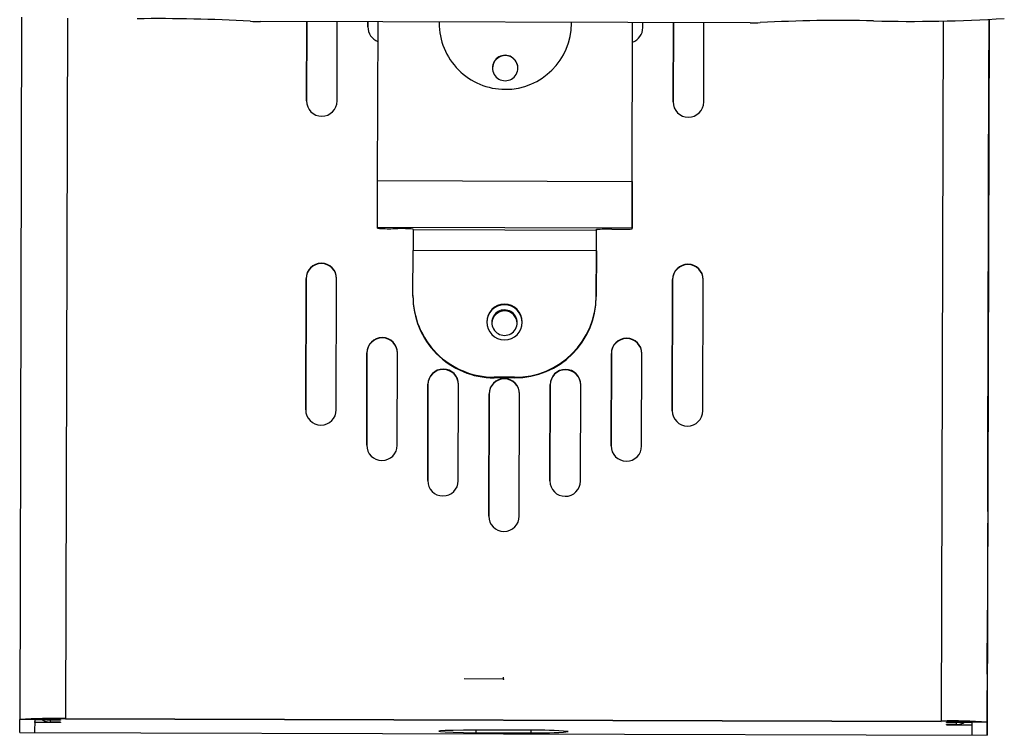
# Model space of a CAD drawing. Header units: millimetres. Extents: x -158 to 45, y -377 to 44.
# Tile 8 of 9: x -69 to 28, y -123 to -53. Entities that reach past the tile are written whole.
import ezdxf

# ---------------------------------------------------------------- set-up
doc = ezdxf.new("R2010")
doc.units = ezdxf.units.MM
doc.header["$PDSIZE"] = -1

msp = doc.modelspace()

# ---------------------------------------------------------------- linework, layer by layer
at = {"color": 7, "linetype": 'Continuous', "lineweight": 25}
for p, q in [((-68.646, -52.513), (-68.835, -121.467)), ((-64.146, -52.629), (-64.335, -121.374)), ((2.898, -53.075), (-45.193, -52.943)), ((-40.647, -52.956), (-40.668, -60.738)), ((-40.668, -60.738), (-40.647, -52.956)), ((-37.668, -60.746), (-37.647, -52.964)), ((-34.647, -52.972), (-34.649, -53.474)), ((-34.649, -53.474), (-34.647, -52.972)), ((-33.69, -68.564), (-33.647, -52.975)), ((-27.647, -52.991), (-27.648, -53.085)), ((-27.647, -52.991), (-27.648, -53.085)), ((-14.648, -53.12), (-14.647, -53.027)), ((-8.69, -68.691), (-8.647, -53.044)), ((-8.69, -68.633), (-8.647, -53.044)), ((-7.649, -53.548), (-7.647, -53.046)), ((-4.647, -53.054), (-4.669, -60.836)), ((-4.669, -60.836), (-4.647, -53.054)), ((-1.669, -60.844), (-1.647, -53.063)), ((21.853, -52.865), (21.665, -121.61)), ((26.354, -52.774), (26.165, -121.727)), ((26.354, -52.774), (26.173, -118.616)), ((26.354, -52.774), (26.311, -68.222)), ((26.312, -68.152), (26.354, -52.774)), ((26.354, -52.774), (26.312, -67.942)), ((26.312, -67.872), (26.354, -52.774)), ((-21.156, -56.26), (-21.156, -56.295)), ((26.267, -84.228), (26.341, -57.235)), ((26.341, -57.305), (26.267, -84.298)), ((26.267, -84.507), (26.341, -57.515)), ((26.341, -57.585), (26.267, -84.577)), ((-33.69, -68.564), (-8.69, -68.633)), ((-8.703, -73.306), (-8.696, -70.807)), ((-8.696, -70.807), (-8.696, -70.737)), ((-8.703, -73.236), (-33.703, -73.168)), ((-33.703, -73.238), (-33.703, -73.168)), ((-32.203, -73.277), (-31.703, -73.278)), ((-30.203, -73.376), (-30.203, -73.317)), ((-30.203, -73.376), (-12.203, -73.425)), ((-12.203, -73.367), (-12.203, -73.425)), ((-10.703, -73.336), (-10.203, -73.337)), ((-8.703, -73.306), (-8.703, -73.236)), ((26.226, -99.213), (26.296, -73.87)), ((26.296, -73.94), (26.226, -99.283)), ((26.226, -99.493), (26.295, -74.15)), ((26.295, -74.22), (26.226, -99.563)), ((-30.221, -79.846), (-30.209, -75.422)), ((-12.209, -75.471), (-30.209, -75.422)), ((-12.209, -75.471), (-12.221, -79.895)), ((-12.221, -79.953), (-12.209, -75.529)), ((-39.212, -76.708), (-39.212, -76.673)), ((-3.212, -76.807), (-3.212, -76.772)), ((-40.716, -78.168), (-40.752, -91.055)), ((-40.752, -91.055), (-40.716, -78.203)), ((-40.716, -78.203), (-40.716, -78.168)), ((-37.752, -91.063), (-37.716, -78.177)), ((-37.716, -78.212), (-37.716, -78.177)), ((-4.716, -78.267), (-4.752, -91.153)), ((-4.752, -91.153), (-4.716, -78.302)), ((-4.716, -78.302), (-4.716, -78.267)), ((-1.752, -91.162), (-1.716, -78.275)), ((-1.716, -78.31), (-1.716, -78.275)), ((-30.221, -79.904), (-30.221, -79.846)), ((-12.221, -79.895), (-12.221, -79.953)), ((-21.225, -81.358), (-21.225, -81.253)), ((-33.232, -84.005), (-33.232, -83.97)), ((-9.232, -84.07), (-9.232, -84.035)), ((-34.736, -85.465), (-34.761, -94.534)), ((-34.761, -94.534), (-34.736, -85.5)), ((-34.736, -85.5), (-34.736, -85.465)), ((-31.761, -94.543), (-31.736, -85.473)), ((-31.736, -85.508), (-31.736, -85.473)), ((-10.736, -85.531), (-10.761, -94.6)), ((-10.761, -94.6), (-10.736, -85.566)), ((-10.736, -85.566), (-10.736, -85.531)), ((-7.761, -94.608), (-7.736, -85.539)), ((-7.736, -85.574), (-7.736, -85.539)), ((-27.241, -87.099), (-27.241, -87.064)), ((-20.243, -87.871), (-22.243, -87.865)), ((-22.243, -87.865), (-22.243, -87.924)), ((-20.243, -87.929), (-22.243, -87.924)), ((-20.243, -87.929), (-20.243, -87.871)), ((-15.241, -87.132), (-15.241, -87.097)), ((-28.745, -88.559), (-28.771, -98.014)), ((-28.771, -98.014), (-28.745, -88.594)), ((-28.745, -88.594), (-28.745, -88.559)), ((-25.771, -98.022), (-25.745, -88.568)), ((-25.745, -88.603), (-25.745, -88.568)), ((-21.243, -88.036), (-21.243, -88.001)), ((-16.745, -88.592), (-16.771, -98.047)), ((-16.771, -98.047), (-16.745, -88.627)), ((-16.745, -88.627), (-16.745, -88.592)), ((-13.771, -98.055), (-13.745, -88.6)), ((-13.745, -88.635), (-13.745, -88.6)), ((-22.747, -89.497), (-22.78, -101.493)), ((-22.78, -101.493), (-22.747, -89.532)), ((-22.747, -89.532), (-22.747, -89.497)), ((-19.78, -101.502), (-19.747, -89.505)), ((-19.747, -89.54), (-19.747, -89.505)), ((26.226, -99.353), (26.25, -90.506)), ((26.25, -90.576), (26.226, -99.423)), ((26.227, -99.073), (26.251, -90.226)), ((26.251, -90.296), (26.227, -99.143)), ((-68.838, -122.751), (-68.835, -121.467)), ((-67.335, -121.471), (-68.835, -121.467)), ((-67.338, -122.755), (-67.335, -121.471)), ((-67.336, -121.739), (-67.335, -121.483)), ((-64.836, -121.746), (-67.336, -121.739)), ((-64.835, -121.489), (-67.335, -121.483)), ((-65.835, -121.522), (-65.836, -121.708)), ((-64.836, -121.711), (-65.836, -121.708)), ((-64.835, -121.524), (-65.835, -121.522)), ((-64.836, -121.711), (-64.836, -121.746)), ((-64.835, -121.489), (-64.835, -121.524)), ((-64.335, -121.374), (21.665, -121.61)), ((-64.335, -121.374), (-64.335, -121.409)), ((-64.335, -121.409), (21.665, -121.645)), ((21.665, -121.645), (21.665, -121.61)), ((22.165, -121.728), (24.665, -121.735)), ((22.165, -121.728), (22.165, -121.763)), ((22.165, -121.763), (22.165, -121.728)), ((22.165, -121.763), (23.165, -121.766)), ((23.164, -121.952), (23.165, -121.766)), ((24.665, -121.723), (24.661, -123.007)), ((24.665, -121.735), (24.665, -121.723)), ((26.165, -121.727), (24.665, -121.723)), ((26.165, -121.727), (26.161, -123.01)), ((-68.838, -122.75), (26.161, -123.01)), ((-68.838, -122.751), (26.161, -123.011)), ((-24.032, -122.494), (-24.033, -122.762)), ((-24.033, -122.762), (-18.644, -122.777)), ((-18.643, -122.508), (-24.032, -122.494)), ((-18.643, -122.508), (-18.644, -122.777)), ((22.164, -121.949), (23.164, -121.952)), ((22.164, -121.949), (22.164, -121.984)), ((22.164, -121.984), (22.164, -121.949)), ((22.164, -121.984), (24.664, -121.991))]:
    msp.add_line(p, q, dxfattribs=at)
at = {"color": 7, "linetype": 'Continuous'}
for q in [(-25.192, -117.483), (-21.323, -117.313)]:
    msp.add_line((-21.324, -117.493), q, dxfattribs=at)
at = {"color": 7, "linetype": 'Continuous', "lineweight": 25, "flags": 128}
for points in [[(26.354, -52.774), (26.353, -52.95), (26.353, -53.051), (26.353, -52.924), (26.354, -52.774)], [(26.341, -57.235), (26.343, -56.664), (26.344, -56.185), (26.345, -55.871), (26.345, -55.77), (26.345, -55.898), (26.344, -56.234), (26.343, -56.728), (26.341, -57.305)], [(26.341, -57.515), (26.342, -56.944), (26.344, -56.465), (26.344, -56.151), (26.345, -56.05), (26.344, -56.178), (26.343, -56.514), (26.342, -57.008), (26.341, -57.585)], [(-33.703, -73.168), (-33.702, -73.061), (-33.702, -72.785), (-33.7, -72.351), (-33.699, -71.776), (-33.697, -71.081), (-33.695, -70.294), (-33.692, -69.444), (-33.69, -68.564)], [(-8.69, -68.633), (-8.692, -69.512), (-8.695, -70.362), (-8.697, -71.15), (-8.699, -71.844), (-8.7, -72.42), (-8.702, -72.854), (-8.702, -73.129), (-8.703, -73.236)], [(26.311, -68.222), (26.31, -68.793), (26.309, -69.272), (26.308, -69.586), (26.307, -69.687), (26.308, -69.559), (26.309, -69.223), (26.31, -68.728), (26.312, -68.152)], [(26.312, -67.942), (26.311, -68.513), (26.309, -68.992), (26.308, -69.306), (26.308, -69.407), (26.308, -69.279), (26.309, -68.943), (26.311, -68.449), (26.312, -67.872)], [(-8.696, -70.737), (-8.696, -70.689), (-8.695, -70.567), (-8.695, -70.374), (-8.694, -70.118), (-8.693, -69.81), (-8.692, -69.46), (-8.691, -69.082), (-8.69, -68.691)], [(26.296, -73.87), (26.297, -73.299), (26.299, -72.82), (26.3, -72.507), (26.3, -72.406), (26.3, -72.533), (26.299, -72.87), (26.297, -73.364), (26.296, -73.94)], [(-30.203, -73.376), (-30.203, -73.423), (-30.204, -73.546), (-30.204, -73.739), (-30.205, -73.994), (-30.206, -74.303), (-30.207, -74.653), (-30.208, -75.031), (-30.209, -75.422)], [(-12.209, -75.529), (-12.206, -74.65), (-12.204, -73.8), (-12.203, -73.33)], [(-12.209, -75.471), (-12.208, -75.08), (-12.207, -74.702), (-12.206, -74.352), (-12.205, -74.044), (-12.204, -73.788), (-12.204, -73.595), (-12.203, -73.473), (-12.203, -73.425)], [(26.295, -74.15), (26.297, -73.579), (26.298, -73.1), (26.299, -72.786), (26.299, -72.686), (26.299, -72.813), (26.298, -73.15), (26.297, -73.644), (26.295, -74.22)], [(26.267, -84.298), (26.266, -84.869), (26.264, -85.348), (26.264, -85.661), (26.263, -85.762), (26.264, -85.635), (26.265, -85.298), (26.266, -84.804), (26.267, -84.228)], [(26.267, -84.577), (26.265, -85.149), (26.264, -85.628), (26.263, -85.941), (26.263, -86.042), (26.263, -85.914), (26.264, -85.578), (26.265, -85.084), (26.267, -84.507)], [(26.251, -90.226), (26.253, -89.655), (26.254, -89.176), (26.255, -88.862), (26.255, -88.761), (26.255, -88.889), (26.254, -89.225), (26.252, -89.719), (26.251, -90.296)], [(26.25, -90.506), (26.252, -89.935), (26.253, -89.456), (26.254, -89.142), (26.254, -89.041), (26.254, -89.169), (26.253, -89.505), (26.252, -89.999), (26.25, -90.576)], [(26.232, -97.086), (26.233, -96.921), (26.234, -96.396), (26.236, -95.575), (26.239, -94.556), (26.242, -93.462), (26.245, -92.426), (26.247, -91.571), (26.249, -91.002), (26.25, -90.787)], [(26.25, -90.787), (26.249, -90.952), (26.248, -91.477), (26.245, -92.298), (26.243, -93.317), (26.24, -94.411), (26.237, -95.447), (26.234, -96.302), (26.233, -96.871), (26.232, -97.086)], [(26.226, -99.283), (26.225, -99.855), (26.223, -100.333), (26.223, -100.647), (26.222, -100.748), (26.223, -100.62), (26.224, -100.284), (26.225, -99.79), (26.226, -99.213)], [(26.226, -99.423), (26.224, -99.995), (26.223, -100.473), (26.222, -100.787), (26.222, -100.888), (26.222, -100.76), (26.223, -100.424), (26.224, -99.93), (26.226, -99.353)], [(26.226, -99.563), (26.224, -100.134), (26.223, -100.613), (26.222, -100.927), (26.222, -101.028), (26.222, -100.9), (26.223, -100.564), (26.224, -100.07), (26.226, -99.493)], [(26.227, -99.143), (26.225, -99.715), (26.224, -100.194), (26.223, -100.507), (26.223, -100.608), (26.223, -100.48), (26.224, -100.144), (26.225, -99.65), (26.227, -99.073)], [(26.178, -117.018), (26.178, -116.854), (26.179, -116.329), (26.182, -115.508), (26.185, -114.489), (26.188, -113.395), (26.19, -112.358), (26.193, -111.504), (26.194, -110.935), (26.195, -110.72)], [(26.195, -110.72), (26.194, -110.885), (26.193, -111.41), (26.191, -112.231), (26.188, -113.25), (26.185, -114.344), (26.182, -115.38), (26.18, -116.234), (26.178, -116.803), (26.178, -117.018)], [(26.161, -123.01), (26.162, -122.944), (26.162, -122.708), (26.163, -122.31), (26.165, -121.767), (26.167, -121.098), (26.169, -120.33), (26.171, -119.492), (26.173, -118.616)], [(-66.157, -121.486), (-66.128, -121.492), (-65.835, -121.522)], [(23.165, -121.766), (23.457, -121.738), (23.487, -121.732)], [(-24.032, -122.494), (-25.255, -122.508), (-26.277, -122.528), (-27.047, -122.555), (-27.526, -122.585), (-27.688, -122.618), (-27.526, -122.651), (-27.047, -122.684), (-26.277, -122.715), (-25.255, -122.741), (-24.033, -122.762)]]:
    msp.add_lwpolyline(points, dxfattribs=at)
at = {"color": 7, "linetype": 'Continuous', "lineweight": 25}
for centre, radius, start, end in [((-55.066, -205.879), 153.217, 86.6785, 90.83904), ((-45.376, -39.861), 13.084, 266.44159, 270.80462), ((-21.148, -53.102), 6.499, 179.8508, 269.8508), ((-21.147, -53.102), 6.499, 269.83521, 359.8352), ((3.154, -39.994), 13.084, 268.88137, 273.24446), ((11.777, -196.447), 143.607, 88.70772, 93.14678), ((18.875, 89.336), 142.265, 268.44557, 273.61849), ((-33.149, -53.478), 1.5, 179.84891, 250.37833), ((-9.148, -53.544), 1.5, 289.3035, 359.83709), ((-21.16, -57.545), 1.25, 89.83402, 179.84419), ((-21.16, -57.51), 1.25, 89.83045, 269.85555), ((-21.159, -57.51), 1.25, 269.83045, 89.85555), ((-21.159, -57.545), 1.25, 359.8586, 89.8508), ((-39.168, -60.741), 1.5, 179.85555, 359.83046), ((-3.169, -60.84), 1.5, 179.85555, 359.83046), ((-32.534, -57.174), 16.107, 265.83705, 271.17638), ((-31.372, -89.381), 16.107, 85.83705, 91.17638), ((-11.122, -89.437), 16.106, 88.50959, 93.84902), ((-9.784, -57.236), 16.106, 268.50959, 273.84902), ((-39.216, -78.173), 1.5, 89.83521, 179.8352), ((-39.217, -78.208), 1.5, 89.83521, 179.8352), ((-39.216, -78.173), 1.5, 359.8508, 89.8508), ((-39.216, -78.208), 1.5, 359.8508, 89.8508), ((-3.217, -78.271), 1.5, 89.83521, 179.8352), ((-3.217, -78.306), 1.5, 89.83521, 179.8352), ((-3.216, -78.271), 1.5, 359.8508, 89.8508), ((-3.216, -78.306), 1.5, 359.8508, 89.8508), ((-22.222, -79.866), 7.999, 179.8508, 269.8508), ((-22.222, -79.925), 7.999, 179.8508, 269.8508), ((-20.22, -79.872), 7.999, 269.83521, 359.8352), ((-20.22, -79.93), 7.999, 269.83521, 359.8352), ((-21.228, -82.445), 1.75, 359.85555, 179.83046), ((-21.228, -82.503), 1.75, 359.85555, 179.83046), ((-21.228, -82.503), 1.25, 89.83045, 269.85555), ((-21.228, -82.608), 1.25, 89.83543, 177.43566), ((-21.228, -82.503), 1.25, 269.83045, 89.85555), ((-21.228, -82.608), 1.25, 2.26594, 89.85058), ((-21.228, -82.444), 1.75, 179.85555, 359.83046), ((-33.236, -85.469), 1.5, 89.83521, 179.8352), ((-33.237, -85.504), 1.5, 89.83521, 179.8352), ((-33.236, -85.469), 1.5, 359.8508, 89.8508), ((-33.236, -85.504), 1.5, 359.8508, 89.8508), ((-9.237, -85.535), 1.5, 89.83521, 179.8352), ((-9.237, -85.57), 1.5, 89.83521, 179.8352), ((-9.236, -85.535), 1.5, 359.8508, 89.8508), ((-9.236, -85.57), 1.5, 359.8508, 89.8508), ((-27.245, -88.564), 1.5, 89.83521, 179.8352), ((-27.245, -88.599), 1.5, 89.83521, 179.8352), ((-27.244, -88.564), 1.5, 359.8508, 89.8508), ((-27.245, -88.599), 1.5, 359.8508, 89.8508), ((-15.245, -88.597), 1.5, 89.83521, 179.8352), ((-15.245, -88.632), 1.5, 89.83521, 179.8352), ((-15.245, -88.597), 1.5, 359.8508, 89.8508), ((-15.245, -88.632), 1.5, 359.8508, 89.8508), ((-21.247, -89.501), 1.5, 89.83521, 179.8352), ((-21.248, -89.536), 1.5, 89.83521, 179.8352), ((-21.247, -89.501), 1.5, 359.8508, 89.8508), ((-21.247, -89.536), 1.5, 359.8508, 89.8508), ((-39.252, -91.058), 1.5, 179.85555, 359.83046), ((-3.252, -91.157), 1.5, 179.85555, 359.83046), ((-33.261, -94.538), 1.5, 179.85555, 359.83046), ((-9.261, -94.604), 1.5, 179.85555, 359.83046), ((-27.271, -98.018), 1.5, 179.85555, 359.83046), ((-15.271, -98.051), 1.5, 179.85555, 359.83046), ((-21.28, -101.497), 1.5, 179.85555, 359.83046), ((-65.591, -169.677), 48.319, 88.50959, 93.84902), ((-65.173, -153.611), 32.212, 88.50959, 93.84902), ((-65.832, -120.208), 1.5, 238.30483, 269.84353), ((22.657, -169.919), 48.32, 85.83705, 91.17638), ((22.326, -153.851), 32.213, 85.83705, 91.17638), ((23.168, -120.452), 1.5, 269.84248, 301.38117), ((-17.886, -91.201), 31.585, 268.62465, 275.2641), ((-18.058, -154.089), 31.586, 84.42202, 91.06129)]:
    msp.add_arc(centre, radius, start, end, dxfattribs=at)
at = {"color": 7, "linetype": 'Continuous'}
msp.add_point((-21.324, -117.493), dxfattribs=at)

doc.saveas('drawing.dxf')
